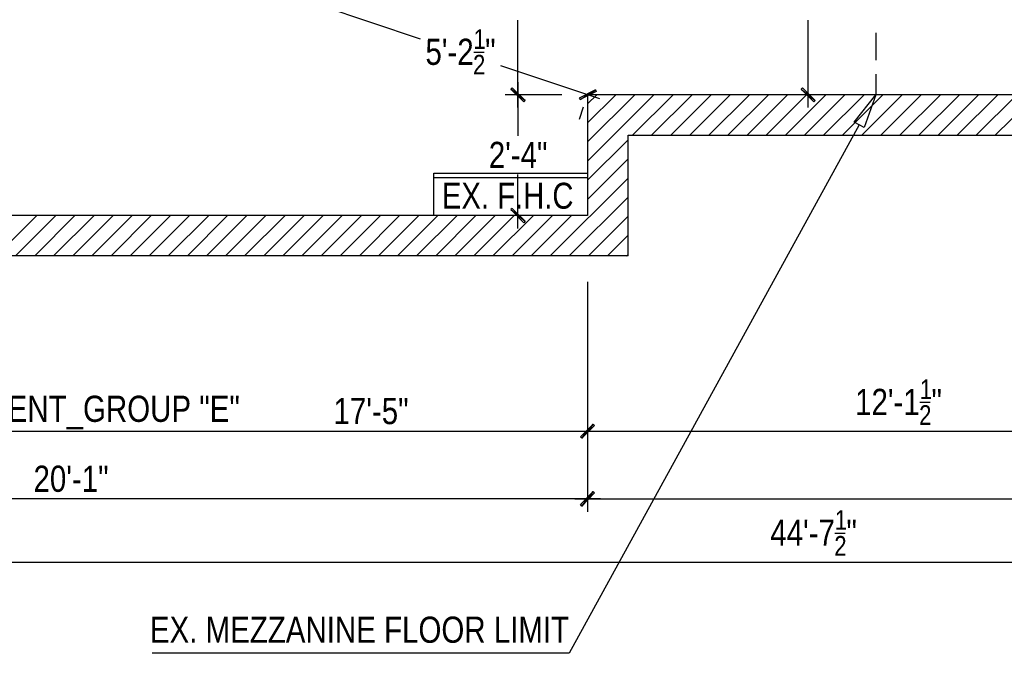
# Model space of a CAD drawing. Header units: millimetres. Extents: x -2604 to 15910, y -8758 to 4239.
# Tile 2 of 13: x 2759 to 8592, y -8758 to -5005. Entities that reach past the tile are written whole.
import ezdxf
from ezdxf.enums import TextEntityAlignment as Align

# ---------------------------------------------------------------- set-up
doc = ezdxf.new("R2010")
doc.units = ezdxf.units.MM
doc.layers.add('SOURCE_TEXT', color=7, linetype='Continuous')
doc.layers.add('SOURCE_TRACE', color=8, linetype='Continuous')

msp = doc.modelspace()

# ---------------------------------------------------------------- linework, layer by layer
at = {"layer": 'SOURCE_TRACE'}
for p, q in [((4543.6, -4921.5), (5131.5, -5117.9)), ((5709.9, -5525.7), (5709.9, -5008.2)), ((7430.3, -5525.7), (7430.3, -5008.2)), ((7831.3, -5082.7), (7831.3, -5245.3)), ((5448.5, -5196.5), (5510.8, -5196.5)), ((6196.2, -5474.2), (5608.3, -5277.8)), ((7831.3, -5326.5), (7831.3, -5449.8)), ((5667.9, -5416), (5676.1, -5407.8)), ((5676.1, -5407.8), (5667.9, -5416)), ((5753.3, -5483.7), (5667.9, -5416)), ((5667.9, -5416), (5745.1, -5491.8)), ((5753.3, -5483.7), (5667.9, -5416)), ((5667.9, -5416), (5753.3, -5483.7)), ((5667.9, -5416), (5753.3, -5483.7)), ((5745.1, -5491.8), (5667.9, -5416)), ((5676.1, -5407.8), (5753.3, -5483.7)), ((5753.3, -5483.7), (5676.1, -5407.8)), ((5709.9, -5374), (5709.9, -5692.3)), ((6169.2, -5420), (6073, -5468.8)), ((6078.4, -5478.3), (6169.2, -5420)), ((6078.4, -5478.3), (6169.2, -5420)), ((6169.2, -5420), (6174.6, -5430.9)), ((7396.5, -5407.8), (7388.4, -5416)), ((7388.4, -5416), (7472.3, -5483.7)), ((7388.4, -5416), (7472.3, -5483.7)), ((7464.2, -5491.8), (7388.4, -5416)), ((7472.3, -5483.7), (7396.5, -5407.8)), ((5971.4, -5449.8), (5634.1, -5449.8)), ((5971.4, -5449.8), (5634.1, -5449.8)), ((6073, -5468.8), (6078.4, -5478.3)), ((6174.6, -5430.9), (6078.4, -5478.3)), ((6123.1, -5502.7), (6177.3, -5449.8)), ((6123.1, -5616.4), (6289.7, -5449.8)), ((6123.1, -5728.9), (6403.5, -5449.8)), ((6123.1, -5842.7), (6515.9, -5449.8)), ((13596.8, -5449.8), (6123.1, -5449.8)), ((6123.1, -5449.8), (6123.1, -6165.1)), ((6390, -5689.6), (6629.7, -5449.8)), ((6502.4, -5689.6), (6742.2, -5449.8)), ((6616.2, -5689.6), (6856, -5449.8)), ((6728.6, -5689.6), (6968.4, -5449.8)), ((6842.4, -5689.6), (7082.2, -5449.8)), ((6954.9, -5689.6), (7194.6, -5449.8)), ((7068.7, -5689.6), (7308.4, -5449.8)), ((7181.1, -5689.6), (7420.9, -5449.8)), ((7294.9, -5689.6), (7534.7, -5449.8)), ((7510.3, -5449.8), (7354.5, -5449.8)), ((7407.3, -5689.6), (7647.1, -5449.8)), ((7521.1, -5689.6), (7760.9, -5449.8)), ((7633.5, -5689.6), (7873.3, -5449.8)), ((7702.6, -5611), (7831.3, -5449.8)), ((7747.3, -5689.6), (7987.1, -5449.8)), ((7831.3, -5449.8), (7762.2, -5643.5)), ((7859.8, -5689.6), (8099.6, -5449.8)), ((7973.6, -5689.6), (8213.3, -5449.8)), ((8086, -5689.6), (8325.8, -5449.8)), ((8199.8, -5689.6), (8439.6, -5449.8)), ((8312.2, -5689.6), (8553.4, -5449.8)), ((8426, -5689.6), (8665.8, -5449.8)), ((8538.5, -5689.6), (8779.6, -5449.8)), ((5745.1, -5491.8), (5753.3, -5483.7)), ((5753.3, -5483.7), (5745.1, -5491.8)), ((6075.7, -5593.4), (6098.7, -5521.6)), ((7472.3, -5483.7), (7464.2, -5491.8)), ((7732.4, -5627.3), (6013.4, -8757.9)), ((7762.2, -5643.5), (7702.6, -5611)), ((6362.9, -6403.5), (6362.9, -5689.6)), ((6362.9, -5689.6), (13596.8, -5689.6)), ((6123.1, -5955.1), (6362.9, -5716.7)), ((6123.1, -6068.9), (6362.9, -5829.1)), ((5211.4, -6165.1), (5211.4, -5914.5)), ((5211.4, -5914.5), (6123.1, -5914.5)), ((5211.4, -5938.9), (6123.1, -5938.9)), ((5709.9, -6240.9), (5709.9, -5921.2)), ((5902.3, -6403.5), (6362.9, -5942.9)), ((6014.7, -6403.5), (6362.9, -6055.4)), ((5676.1, -6123.1), (5667.9, -6129.9)), ((5753.3, -6199), (5676.1, -6123.1)), ((6123.1, -6165.1), (2014.4, -6165.1)), ((2621.3, -6403.5), (2859.7, -6165.1)), ((2733.7, -6403.5), (2973.5, -6165.1)), ((2847.5, -6403.5), (3085.9, -6165.1)), ((2959.9, -6403.5), (3199.7, -6165.1)), ((3073.7, -6403.5), (3312.2, -6165.1)), ((3186.2, -6403.5), (3426, -6165.1)), ((3300, -6403.5), (3538.4, -6165.1)), ((3412.4, -6403.5), (3652.2, -6165.1)), ((3526.2, -6403.5), (3764.6, -6165.1)), ((3638.6, -6403.5), (3878.4, -6165.1)), ((3752.4, -6403.5), (3990.8, -6165.1)), ((3864.9, -6403.5), (4104.6, -6165.1)), ((3978.7, -6403.5), (4217.1, -6165.1)), ((4091.1, -6403.5), (4330.9, -6165.1)), ((4204.9, -6403.5), (4443.3, -6165.1)), ((4318.7, -6403.5), (4557.1, -6165.1)), ((5059.7, -6165.1), (4409.4, -6165.1)), ((4431.1, -6403.5), (4669.5, -6165.1)), ((4544.9, -6403.5), (4783.3, -6165.1)), ((4657.3, -6403.5), (4895.8, -6165.1)), ((4771.1, -6403.5), (5009.6, -6165.1)), ((4883.6, -6403.5), (5123.3, -6165.1)), ((4997.4, -6403.5), (5235.8, -6165.1)), ((5109.8, -6403.5), (5349.6, -6165.1)), ((5223.6, -6403.5), (5462, -6165.1)), ((5336, -6403.5), (5575.8, -6165.1)), ((5449.8, -6403.5), (5688.2, -6165.1)), ((5562.3, -6403.5), (5802, -6165.1)), ((5971.4, -6165.1), (5634.1, -6165.1)), ((5667.9, -6129.9), (5753.3, -6199)), ((5667.9, -6129.9), (5753.3, -6199)), ((5745.1, -6207.1), (5667.9, -6129.9)), ((5676.1, -6403.5), (5914.5, -6165.1)), ((5788.5, -6403.5), (6028.3, -6165.1)), ((6128.5, -6403.5), (6362.9, -6169.2)), ((5753.3, -6199), (5745.1, -6207.1)), ((6240.9, -6403.5), (6362.9, -6281.6)), ((6362.9, -6403.5), (2014.4, -6403.5)), ((6354.7, -6403.5), (6362.9, -6395.4)), ((6123.1, -6556.6), (6123.1, -7518.4)), ((6123.1, -6556.6), (6123.1, -7518.4)), ((6123.1, -6556.6), (6123.1, -7919.4)), ((6123.1, -6556.6), (6123.1, -7919.4)), ((8091.4, -7270.5), (8153.7, -7270.5)), ((6157, -7400.5), (6081.1, -7476.4)), ((6081.1, -7476.4), (6157, -7400.5)), ((6089.2, -7484.5), (6157, -7400.5)), ((6089.2, -7484.5), (6157, -7400.5)), ((6157, -7400.5), (6089.2, -7484.5)), ((6157, -7400.5), (6089.2, -7484.5)), ((6157, -7400.5), (6165.1, -7408.7)), ((6165.1, -7408.7), (6157, -7400.5)), ((743.7, -7442.5), (6200.3, -7442.5)), ((6047.2, -7442.5), (9893.1, -7442.5)), ((6165.1, -7408.7), (6089.2, -7484.5)), ((6089.2, -7484.5), (6165.1, -7408.7)), ((6081.1, -7476.4), (6089.2, -7484.5)), ((6089.2, -7484.5), (6081.1, -7476.4)), ((6081.1, -7877.4), (6157, -7800.2)), ((6157, -7800.2), (6081.1, -7877.4)), ((6157, -7800.2), (6089.2, -7885.5)), ((6157, -7800.2), (6089.2, -7885.5)), ((6089.2, -7885.5), (6157, -7800.2)), ((6089.2, -7885.5), (6157, -7800.2)), ((6089.2, -7885.5), (6165.1, -7808.3)), ((6165.1, -7808.3), (6089.2, -7885.5)), ((6165.1, -7808.3), (6157, -7800.2)), ((6157, -7800.2), (6165.1, -7808.3)), ((6200.3, -7842.2), (-75.9, -7842.2)), ((6047.2, -7842.2), (13672.7, -7842.2)), ((6089.2, -7885.5), (6081.1, -7877.4)), ((6081.1, -7877.4), (6089.2, -7885.5)), ((7587.5, -8045.4), (7649.8, -8045.4)), ((-75.9, -8217.4), (13672.7, -8217.4)), ((6013.4, -8757.9), (3543.8, -8757.9))]:
    msp.add_line(p, q, dxfattribs=at)

# ---------------------------------------------------------------- texts
at = {"layer": 'SOURCE_TEXT'}
for s, height, p, p2 in [('1', 116.2, (5447.1, -5177.5), (5519.9, -5177.5)), ("5'-2", 154.99, (5162.6, -5272.4), (5448.3, -5272.4)), ('"', 155, (5516.2, -5272.4), (5578.2, -5272.4)), ('2', 116.2, (5444.4, -5329.3), (5517.2, -5329.3)), ('2\'-4"', 154.99, (5537.9, -5883.3), (5885.5, -5883.3)), ('EX. F.H.C', 153.74, (5260.2, -6124.4), (6039.6, -6124.4)), ('1', 116.2, (8091.4, -7251.5), (8164.2, -7251.5)), ('EATING ESTABLISHMENT_GROUP "E"', 154.991, (883.2, -7387), (4063.1, -7387)), ("12'-1", 154.99, (7708.1, -7346.4), (8090.8, -7346.4)), ('"', 155, (8160.5, -7346.4), (8222.5, -7346.4)), ('17\'-5"', 154.99, (4618.1, -7400.5), (5062.8, -7400.5)), ('2', 116.2, (8087.4, -7404.6), (8160.2, -7404.6)), ('20\'-1"', 154.99, (2840.7, -7801.5), (3285.5, -7801.5)), ('1', 116.2, (7587.5, -8026.4), (7660.3, -8026.4)), ("44'-7", 154.99, (7205.5, -8121.2), (7588.3, -8121.2)), ('"', 155, (7656.6, -8121.2), (7718.5, -8121.2)), ('2', 116.2, (7584.8, -8179.5), (7657.6, -8179.5)), ('EX. MEZZANINE FLOOR LIMIT', 154.991, (3530.3, -8695.6), (6013.7, -8695.6))]:
    msp.add_text(s, height=height, dxfattribs=at).set_placement(p, p2, align=Align.FIT)

doc.saveas('drawing.dxf')
